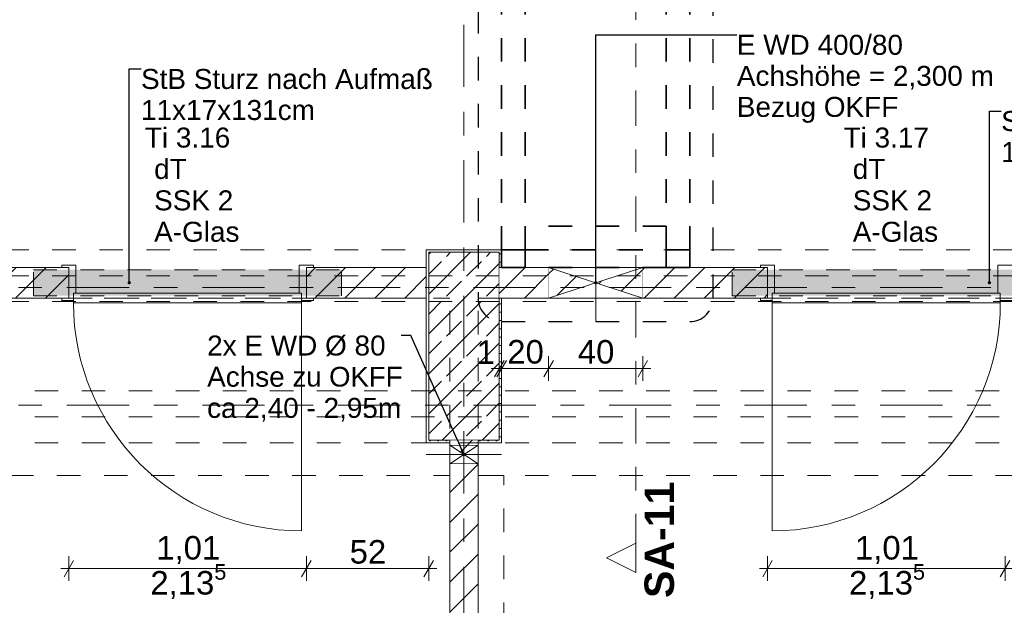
# Model space of a CAD drawing. Header units: metres. Extents: x -4 to 99, y -11 to 17.
# Tile 179 of 256: x 16.64 to 20.83, y 4.5 to 6.99. Entities that reach past the tile are written whole.
import ezdxf

# ---------------------------------------------------------------- set-up
doc = ezdxf.new("R2010")
doc.units = ezdxf.units.M
doc.header["$MEASUREMENT"] = 0
for name, pattern in [('Achse', [0.2, 0.1, -0.05, 0, -0.05]), ('Punktlinie eng', [0.0375, 0.0125, -0.025]), ('Schnittlinie', [0.3, 0.15, -0.075, 0, -0.075]), ('Strichlinie doppelt', [0.546806, 0.264583, -0.105833, 0.070556, -0.105833]), ('Strichlinie eng', [0.115, 0.075, -0.04]), ('Untersicht', [0.1, 0.075, -0.025]), ('Wipeout_Contour', [1, 0, -1])]:
    doc.linetypes.add(name, pattern=pattern)
for name, color, linetype in [('152 - Bemaßung_ Beschriftung.Ausbau', 7, 'Continuous'), ('203 - Marker.Schnitt - Ausbaudetail SA', 7, 'Continuous'), ('208 - Marker.Detail', 7, 'Continuous'), ('451 - Universal.Achsen Raster', 7, 'Continuous'), ('605 - Struktur.Wand Innen', 7, 'Continuous'), ('607 - Struktur.Stütze', 7, 'Continuous'), ('608 - Struktur.Träger', 7, 'Continuous'), ('650 - Abdeckung.Fußboden Aufbau', 7, 'Continuous'), ('Abbruch_605 - Struktur.Wand Innen', 7, 'Continuous'), ('Neubau_152 - Bemaßung_ Beschriftung.Ausbau', 7, 'Continuous'), ('Neubau_605 - Struktur.Wand Innen', 7, 'Continuous'), ('Neubau_615 - Struktur.Sturz', 7, 'Continuous'), ('Neubau_653 - Abdeckung.TB Verkofferung', 7, 'Continuous')]:
    doc.layers.add(name, color=color, linetype=linetype)
doc.styles.add('ERSTELLTER_STIL_1', font='txt')
doc.styles.add('ERSTELLTER_STIL_2', font='txt')
doc.linetypes.add('Abbruch 1', pattern='A,0,[1,2022.0244.A_L5A-PL02.04_iD_Grundriss 2.OG1.Shx,S=0.001984,R=0,X=0,Y=0],-0.25,0', length=0.25)
doc.dimstyles.new('ERSTELLTER_STIL__2', dxfattribs={"dimtxt": 0.1, "dimasz": 0.0532, "dimexe": 0.18, "dimexo": 0.0625, "dimgap": 0, "dimtad": 1, "dimtih": 1, "dimtoh": 1, "dimzin": 0, "dimdsep": 46, "dimtxsty": 'ERSTELLTER_STIL_2', "dimblk": 'ARROWHEAD_2', "dimblk1": 'ARROWHEAD_2', "dimblk2": 'ARROWHEAD_2', "dimcen": 0.09, "dimse1": 1, "dimse2": 1, "dimclrd": 7, "dimclre": 7, "dimclrt": 7, "dimazin": 0, "dimtfac": 1, "dimtdec": 4, "dimtmove": 0, "dimatfit": 3, "dimfxl": 1, "dimtolj": 1, "dimtzin": 0, "dimarcsym": 0})
doc.dimstyles.new('ERSTELLTER_STIL__7', dxfattribs={"dimtxt": 0.18, "dimasz": 0.02736, "dimexe": 0.18, "dimexo": 0.0625, "dimgap": 0, "dimtad": 0, "dimtih": 1, "dimtoh": 1, "dimdec": 4, "dimzin": 0, "dimdsep": 46, "dimcen": 0.09, "dimadec": 0, "dimazin": 0, "dimtfac": 1, "dimtdec": 4, "dimtmove": 0, "dimatfit": 3, "dimldrblk": 'ARROWHEAD_11', "dimfxl": 1, "dimtolj": 1, "dimtzin": 0, "dimarcsym": 0})
pattern_1 = [(45, (0, 0), (-0.01767767, 0.01767767), [0, -0.025])]
pattern_2 = [(45, (0, 0), (-0.0636396, 0.0636396), [])]

# ---------------------------------------------------------------- blocks, each defined once
blk = doc.blocks.new('*D185')
at = {"layer": '152 - Bemaßung_ Beschriftung.Ausbau', "color": 7, "linetype": 'Continuous', "lineweight": 5}
for p, q in [((18.6598, 5.47), (18.7002, 5.54)), ((18.7102, 5.54), (18.6698, 5.47)), ((18.68, 5.4525), (18.68, 5.5575)), ((18.69, 5.4525), (18.69, 5.5575)), ((18.6458, 5.505), (18.68, 5.505)), ((18.68, 5.505), (18.69, 5.505))]:
    blk.add_line(p, q, dxfattribs=at)
at = {"layer": '152 - Bemaßung_ Beschriftung.Ausbau', "color": 7, "lineweight": 5, "insert": (18.5839, 5.525), "char_height": 0.1, "attachment_point": 7, "style": 'ERSTELLTER_STIL_2'}
blk.add_mtext('\\A1;{\\pql;\\fArial|b0|i0|c0|p38;1}', dxfattribs=at)
blk = doc.blocks.new('ARROWHEAD_2')
at = {"color": 0, "linetype": 'Continuous', "lineweight": 0}
for p, q in [((0, 0), (-1, 0)), ((-0.378, -0.655), (0.378, 0.655))]:
    blk.add_line(p, q, dxfattribs=at)
blk = doc.blocks.new('*D186')
at = {"layer": '152 - Bemaßung_ Beschriftung.Ausbau', "color": 7, "linetype": 'Continuous', "lineweight": 5}
for p, q in [((18.6598, 5.47), (18.7002, 5.54)), ((18.7102, 5.54), (18.6698, 5.47)), ((18.69, 5.4525), (18.69, 5.5575)), ((18.9102, 5.54), (18.8698, 5.47)), ((18.89, 5.4525), (18.89, 5.5575)), ((18.69, 5.505), (18.89, 5.505))]:
    blk.add_line(p, q, dxfattribs=at)
at = {"layer": '152 - Bemaßung_ Beschriftung.Ausbau', "color": 7, "lineweight": 5, "insert": (18.7141, 5.525), "char_height": 0.1, "attachment_point": 7, "style": 'ERSTELLTER_STIL_2'}
blk.add_mtext('\\A1;{\\pql;\\fArial|b0|i0|c0|p38;20}', dxfattribs=at)
blk = doc.blocks.new('*D187')
at = {"layer": '152 - Bemaßung_ Beschriftung.Ausbau', "color": 7, "linetype": 'Continuous', "lineweight": 5}
for p, q in [((18.9102, 5.54), (18.8698, 5.47)), ((18.89, 5.4525), (18.89, 5.5575)), ((19.2698, 5.47), (19.3102, 5.54)), ((19.29, 5.4525), (19.29, 5.5575)), ((18.89, 5.505), (19.29, 5.505)), ((19.29, 5.505), (19.3242, 5.505))]:
    blk.add_line(p, q, dxfattribs=at)
at = {"layer": '152 - Bemaßung_ Beschriftung.Ausbau', "color": 7, "lineweight": 5, "insert": (19.0141, 5.525), "char_height": 0.1, "attachment_point": 7, "style": 'ERSTELLTER_STIL_2'}
blk.add_mtext('\\A1;{\\pql;\\fArial|b0|i0|c0|p38;40}', dxfattribs=at)
blk = doc.blocks.new('ARROWHEAD_11')
at = {"color": 0, "linetype": 'Continuous', "lineweight": 0}
blk.add_line((0, 0), (-1, 0), dxfattribs=at)
at = {"color": 0, "linetype": 'Continuous', "lineweight": 0, "const_width": 0.25, "flags": 128}
blk.add_lwpolyline([(-0.125, 0, 1), (0.125, 0, 1)], format="xyb", close=True, dxfattribs=at)
blk = doc.blocks.new('*D535')
at = {"layer": '152 - Bemaßung_ Beschriftung.Ausbau', "color": 7, "linetype": 'Continuous', "lineweight": 5}
for p, q in [((16.8702, 4.6896), (16.8298, 4.6196)), ((16.85, 4.6021), (16.85, 4.7071)), ((17.8802, 4.6896), (17.8398, 4.6196)), ((17.86, 4.6021), (17.86, 4.7071)), ((16.8158, 4.6546), (16.85, 4.6546)), ((16.85, 4.6546), (17.86, 4.6546))]:
    blk.add_line(p, q, dxfattribs=at)
at = {"layer": '152 - Bemaßung_ Beschriftung.Ausbau', "color": 7, "lineweight": 5, "char_height": 0.1, "attachment_point": 7, "style": 'ERSTELLTER_STIL_2'}
for s, insert in [('\\A1;{\\pql;\\fArial|b0|i0|c0|p38;2,13\\fArial|b0|i0|c0|p38;\\A1{\\H.66x;\\S5^  ;}}', (17.1969, 4.5152)), ('\\A1;{\\pql;\\fArial|b0|i0|c0|p38;1,01}', (17.222, 4.6746))]:
    blk.add_mtext(s, dxfattribs=dict(at, insert=insert))
blk = doc.blocks.new('*D536')
at = {"layer": '152 - Bemaßung_ Beschriftung.Ausbau', "color": 7, "linetype": 'Continuous', "lineweight": 5}
for p, q in [((17.8802, 4.6896), (17.8398, 4.6196)), ((17.86, 4.6021), (17.86, 4.7071)), ((18.3598, 4.6196), (18.4002, 4.6896)), ((18.38, 4.6021), (18.38, 4.7071)), ((17.86, 4.6546), (18.38, 4.6546)), ((18.38, 4.6546), (18.4142, 4.6546))]:
    blk.add_line(p, q, dxfattribs=at)
at = {"layer": '152 - Bemaßung_ Beschriftung.Ausbau', "color": 7, "lineweight": 5, "insert": (18.0441, 4.6746), "char_height": 0.1, "attachment_point": 7, "style": 'ERSTELLTER_STIL_2'}
blk.add_mtext('\\A1;{\\pql;\\fArial|b0|i0|c0|p38;52}', dxfattribs=at)
blk = doc.blocks.new('*D537')
at = {"layer": '152 - Bemaßung_ Beschriftung.Ausbau', "color": 7, "linetype": 'Continuous', "lineweight": 5}
for p, q in [((19.8402, 4.6896), (19.7998, 4.6196)), ((19.82, 4.6021), (19.82, 4.7071)), ((20.8502, 4.6896), (20.8098, 4.6196)), ((20.83, 4.6021), (20.83, 4.7071)), ((19.7858, 4.6546), (19.82, 4.6546)), ((19.82, 4.6546), (20.83, 4.6546))]:
    blk.add_line(p, q, dxfattribs=at)
at = {"layer": '152 - Bemaßung_ Beschriftung.Ausbau', "color": 7, "lineweight": 5, "char_height": 0.1, "attachment_point": 7, "style": 'ERSTELLTER_STIL_2'}
for s, insert in [('\\A1;{\\pql;\\fArial|b0|i0|c0|p38;2,13\\fArial|b0|i0|c0|p38;\\A1{\\H.66x;\\S5^  ;}}', (20.1669, 4.5152)), ('\\A1;{\\pql;\\fArial|b0|i0|c0|p38;1,01}', (20.192, 4.6746))]:
    blk.add_mtext(s, dxfattribs=dict(at, insert=insert))
blk = doc.blocks.new('*D538')
at = {"layer": '152 - Bemaßung_ Beschriftung.Ausbau', "color": 7, "linetype": 'Continuous', "lineweight": 5}
for p, q in [((20.8502, 4.6896), (20.8098, 4.6196)), ((20.83, 4.6021), (20.83, 4.7071)), ((22.0398, 4.6196), (22.0802, 4.6896)), ((22.06, 4.6021), (22.06, 4.7071)), ((20.83, 4.6546), (22.06, 4.6546)), ((22.06, 4.6546), (22.0942, 4.6546))]:
    blk.add_line(p, q, dxfattribs=at)
at = {"layer": '152 - Bemaßung_ Beschriftung.Ausbau', "color": 7, "lineweight": 5, "insert": (21.312, 4.6746), "char_height": 0.1, "attachment_point": 7, "style": 'ERSTELLTER_STIL_2'}
blk.add_mtext('\\A1;{\\pql;\\fArial|b0|i0|c0|p38;1,23}', dxfattribs=at)

msp = doc.modelspace()

# ---------------------------------------------------------------- hatches: boundary and pattern name
at = {"layer": '607 - Struktur.Stütze', "linetype": 'Continuous', "lineweight": 0, "true_color": 0x000000}
h = msp.add_hatch(dxfattribs=at)
h.set_pattern_fill('Gips_0001', color=18, style=0, pattern_type=2)
h.set_pattern_definition(pattern_1)
h.paths.add_polyline_path([(18.37, 5.935), (18.37, 5.805), (18.37, 5.19), (18.47, 5.19), (18.47, 5.2), (18.38, 5.2), (18.38, 6), (18.68, 6), (18.68, 5.935), (18.69, 5.935), (18.69, 6.01), (18.37, 6.01)])
h = msp.add_hatch(dxfattribs=at)
h.set_pattern_fill('Beton__Stahlbeton_0001', color=18, style=0, pattern_type=2)
h.set_pattern_definition([(45, (0, 0), (-0.0848528, 0.0848528), []), (45, (-0.04243, 0.04243), (-0.0848528, 0.0848528), [0.09, -0.03])])
h.paths.add_polyline_path([(18.38, 5.2), (18.68, 5.2), (18.68, 6), (18.38, 6)])
h = msp.add_hatch(dxfattribs=at)
h.set_pattern_fill('Gips_0001', color=18, style=0, pattern_type=2)
h.set_pattern_definition(pattern_1)
h.paths.add_polyline_path([(18.59, 5.19), (18.69, 5.19), (18.69, 5.805), (18.68, 5.805), (18.68, 5.2), (18.59, 5.2)])
at = {"layer": 'Abbruch_605 - Struktur.Wand Innen', "linetype": 'Continuous', "lineweight": 0, "true_color": 0x000000}
h = msp.add_hatch(dxfattribs=at)
h.set_pattern_fill('MW_Ziegel_0001', color=18, style=0, pattern_type=2)
h.set_pattern_definition(pattern_2)
h.paths.add_polyline_path([(18.89, 5.935), (18.89, 5.805), (19.09, 5.87)])
h = msp.add_hatch(dxfattribs=at)
h.set_pattern_fill('MW_Ziegel_0001', color=18, style=0, pattern_type=2)
h.set_pattern_definition(pattern_2)
h.paths.add_polyline_path([(19.09, 5.87), (19.29, 5.805), (19.29, 5.935)])
h = msp.add_hatch(dxfattribs=at)
h.set_pattern_fill('MW_Ziegel_0001', color=18, style=0, pattern_type=2)
h.set_pattern_definition(pattern_2)
h.paths.add_polyline_path([(18.47, 5.18), (18.53, 5.14), (18.59, 5.18)])
h = msp.add_hatch(dxfattribs=at)
h.set_pattern_fill('MW_Ziegel_0001', color=18, style=0, pattern_type=2)
h.set_pattern_definition(pattern_2)
h.paths.add_polyline_path([(18.47, 5.1), (18.59, 5.1), (18.53, 5.14)])

# ---------------------------------------------------------------- linework, layer by layer
at = {"layer": '203 - Marker.Schnitt - Ausbaudetail SA', "color": 7, "linetype": 'Schnittlinie', "lineweight": 13}
msp.add_line((19.2609, 8.937), (19.2609, 4.763), dxfattribs=at)
at = {"layer": '208 - Marker.Detail', "color": 30, "linetype": 'Punktlinie eng', "lineweight": 25, "true_color": 0xff6e00}
for p, q in [((18.59, 8.23), (18.59, 5.805)), ((18.69, 5.705), (19.49, 5.705))]:
    msp.add_line(p, q, dxfattribs=at)
at = {"layer": '451 - Universal.Achsen Raster', "color": 160, "linetype": 'Strichlinie doppelt', "lineweight": 9, "true_color": 0x3232ff}
msp.add_line((64.935, 5.35), (-3.175, 5.35), dxfattribs=at)
at = {"layer": '605 - Struktur.Wand Innen', "color": 1, "linetype": 'Continuous', "lineweight": 13}
for p, q in [((16.88, 5.945), (16.88, 5.825)), ((17.83, 5.945), (17.83, 5.825)), ((19.85, 5.945), (19.85, 5.825)), ((20.8, 5.945), (20.8, 5.825)), ((20.86, 5.945), (20.8, 5.945)), ((20.8, 5.825), (20.81, 5.825)), ((20.81, 5.825), (20.81, 5.795)), ((20.81, 5.785), (20.81, 5.825)), ((20.81, 5.795), (20.86, 5.795))]:
    msp.add_line(p, q, dxfattribs=at)
at = {"layer": '607 - Struktur.Stütze', "color": 7, "linetype": 'Continuous', "lineweight": 5, "flags": 128}
for points in [[(18.69, 5.935), (18.69, 6.01), (18.37, 6.01), (18.37, 5.935)], [(18.37, 5.805), (18.37, 5.19), (18.47, 5.19)], [(18.59, 5.19), (18.69, 5.19), (18.69, 5.805)]]:
    msp.add_lwpolyline(points, dxfattribs=at)
at = {"layer": '607 - Struktur.Stütze', "color": 7, "linetype": 'Continuous', "lineweight": 13, "flags": 128}
msp.add_lwpolyline([(18.38, 5.2), (18.68, 5.2), (18.68, 6), (18.38, 6)], close=True, dxfattribs=at)
at = {"layer": '608 - Struktur.Träger', "color": 7, "linetype": 'Untersicht', "lineweight": 13}
for p, q in [((0.38, 6.01), (61.88, 6.01)), ((14.5051, 5.41), (61.88, 5.41))]:
    msp.add_line(p, q, dxfattribs=at)
at = {"layer": '608 - Struktur.Träger', "color": 7, "linetype": 'Achse', "lineweight": 9}
msp.add_line((14.5051, 5.3), (61.88, 5.3), dxfattribs=at)
at = {"layer": '650 - Abdeckung.Fußboden Aufbau', "color": 7, "linetype": 'Continuous', "lineweight": 13, "flags": 128}
for points in [[(17.86, 5.805), (17.86, 5.935), (18.37, 5.935), (18.37, 6.01), (18.69, 6.01), (18.69, 5.935), (19.82, 5.935), (19.82, 5.805)], [(13.74, 5.805), (13.74, 5.935), (16.85, 5.935), (16.85, 5.805)], [(14.995, 5.805), (14.995, 0.71), (15.09, 0.71), (15.09, 0.255), (18.37, 0.255), (18.37, 0.71), (18.47, 0.71), (18.47, 5.19), (18.37, 5.19), (18.37, 5.805), (17.86, 5.805)], [(16.85, 5.805), (15.09, 5.805)], [(18.69, 5.805), (18.69, 5.19), (18.59, 5.19), (18.59, 0.71)], [(19.82, 5.805), (18.69, 5.805)]]:
    msp.add_lwpolyline(points, dxfattribs=at)
at = {"layer": '650 - Abdeckung.Fußboden Aufbau', "color": 7, "linetype": 'Strichlinie eng', "lineweight": 13, "flags": 128}
for points in [[(16.85, 5.805), (17.86, 5.805)], [(19.82, 5.805), (20.83, 5.805)]]:
    msp.add_lwpolyline(points, dxfattribs=at)
at = {"layer": 'Abbruch_605 - Struktur.Wand Innen', "color": 160, "linetype": 'Abbruch 1', "lineweight": 5, "true_color": 0x3232ff}
for p, q in [((19.09, 6.035), (19.09, 5.705)), ((18.37, 5.14), (18.69, 5.14)), ((18.37, 5.14), (18.69, 5.14))]:
    msp.add_line(p, q, dxfattribs=at)
at = {"layer": 'Abbruch_605 - Struktur.Wand Innen', "color": 7, "linetype": 'Abbruch 1', "lineweight": 18}
for p, q in [((18.89, 5.935), (18.89, 5.805)), ((19.29, 5.805), (19.29, 5.935)), ((18.59, 5.18), (18.47, 5.18)), ((18.47, 5.1), (18.59, 5.1))]:
    msp.add_line(p, q, dxfattribs=at)
at = {"layer": 'Abbruch_605 - Struktur.Wand Innen', "color": 7, "linetype": 'Abbruch 1', "lineweight": 18, "flags": 128}
for points in [[(19.29, 5.935), (18.89, 5.935)], [(18.89, 5.805), (19.29, 5.805)], [(18.47, 5.18), (18.47, 5.1)], [(18.59, 5.1), (18.59, 5.18)]]:
    msp.add_lwpolyline(points, dxfattribs=at)
at = {"layer": 'Neubau_605 - Struktur.Wand Innen', "color": 1, "linetype": 'Continuous', "lineweight": 9}
for p, q in [((18.89, 5.935), (19.29, 5.805)), ((19.29, 5.935), (18.89, 5.805)), ((18.47, 5.1), (18.59, 5.18)), ((18.47, 5.18), (18.59, 5.1))]:
    msp.add_line(p, q, dxfattribs=at)
at = {"layer": 'Neubau_653 - Abdeckung.TB Verkofferung', "color": 1, "linetype": 'Untersicht', "lineweight": 9}
for p, q in [((11.4, 5.805), (18.47, 5.805)), ((18.47, 5.0505), (18.47, 5.805)), ((18.59, 5.805), (22.06, 5.805)), ((18.59, 5.0505), (18.59, 5.805)), ((11.4, 5.0505), (18.47, 5.0505)), ((18.59, 5.0505), (22.06, 5.0505)), ((18.7, 1.01), (18.7, 5.0505))]:
    msp.add_line(p, q, dxfattribs=at)
at = {"layer": 'Neubau_653 - Abdeckung.TB Verkofferung', "color": 1, "linetype": 'Untersicht', "lineweight": 35, "flags": 128}
for points in [[(18.69, 6.01), (18.69, 8.09)], [(18.79, 6.01), (18.79, 8.09)], [(19.39, 6.01), (19.39, 8.09)], [(19.49, 6.01), (19.49, 8.09)], [(19.39, 6.11), (18.79, 6.11)], [(18.79, 6.01), (18.79, 6.11)], [(19.39, 6.11), (19.39, 6.01)], [(18.69, 6.01), (18.79, 6.01)], [(18.69, 6.01), (18.79, 6.01)], [(18.79, 6.01), (19.39, 6.01)], [(19.39, 6.01), (19.49, 6.01)], [(19.39, 6.01), (19.49, 6.01)]]:
    msp.add_lwpolyline(points, dxfattribs=at)

# ---------------------------------------------------------------- texts
at = {"layer": '203 - Marker.Schnitt - Ausbaudetail SA', "color": 7, "lineweight": 13, "insert": (19.4242, 5.0246), "char_height": 0.125, "attachment_point": 9, "rotation": 90, "style": 'ERSTELLTER_STIL_1'}
msp.add_mtext('\\A1;{\\pqr;\\pt0;\\fArial|b1|i0|c0|p38;SA-11}', dxfattribs=at)
at = {"layer": '605 - Struktur.Wand Innen', "color": 1, "lineweight": 9, "char_height": 0.085, "style": 'ERSTELLTER_STIL_2'}
for s, insert, attachment_point in [('\\A1;{\\pqc;\\pt0;\\fArial|b0|i0|c0|p38;Ti 3.16}', (17.355, 6.4434), 8), ('\\A1;{\\pqc;\\pt0;\\fArial|b0|i0|c0|p38;Ti 3.17}', (20.325, 6.4434), 8), ('\\A1;{\\pqr;\\pt0;\\fArial|b0|i0|c0|p38;}', (17.1475, 6.4157), 3), ('\\A1;{\\pqr;\\pt0;\\fArial|b0|i0|c0|p38;}', (20.1175, 6.4157), 3), ('\\A1;{\\pql;\\pt0;\\fArial|b0|i0|c0|p38;dT}', (17.2128, 6.3963), 1), ('\\A1;{\\pql;\\pt0;\\fArial|b0|i0|c0|p38;dT}', (20.1828, 6.3963), 1), ('\\A1;{\\pqr;\\pt0;\\fArial|b0|i0|c0|p38;}', (17.1475, 6.2821), 3), ('\\A1;{\\pqr;\\pt0;\\fArial|b0|i0|c0|p38;}', (20.1175, 6.2821), 3), ('\\A1;{\\pql;\\pt0;\\fArial|b0|i0|c0|p38;SSK 2}', (17.2128, 6.2627), 1), ('\\A1;{\\pql;\\pt0;\\fArial|b0|i0|c0|p38;SSK 2}', (20.1828, 6.2627), 1), ('\\A1;{\\pqr;\\pt0;\\fArial|b0|i0|c0|p38;}', (17.1475, 6.1486), 3), ('\\A1;{\\pql;\\pt0;\\fArial|b0|i0|c0|p38;A-Glas}', (17.2128, 6.1291), 1), ('\\A1;{\\pqr;\\pt0;\\fArial|b0|i0|c0|p38;}', (20.1175, 6.1486), 3), ('\\A1;{\\pql;\\pt0;\\fArial|b0|i0|c0|p38;A-Glas}', (20.1828, 6.1291), 1)]:
    msp.add_mtext(s, dxfattribs=dict(at, insert=insert, attachment_point=attachment_point))
at = {"layer": 'Neubau_152 - Bemaßung_ Beschriftung.Ausbau', "color": 7, "linetype": 'Continuous', "lineweight": 9, "char_height": 0.085, "attachment_point": 1, "style": 'ERSTELLTER_STIL_2'}
for s, insert, line_spacing_factor in [('\\A1;{\\pql;\\fArial|b0|i0|c0|p38;E WD 400/80\\P\\pql;\\fArial|b0|i0|c0|p38;Achshöhe = \\fArial|b0|i0|c0|p38;2,300\\fArial|b0|i0|c0|p38; m\\P\\pql;\\fArial|b0|i0|c0|p38;Bezug OKFF}', (19.69, 6.924), 0.931125), ('\\A1;{\\pql;\\fArial|b0|i0|c0|p38;StB Sturz\\fArial|b0|i0|c0|p38; nach Aufmaß\\P\\pql;\\fArial|b0|i0|c0|p38;11\\fArial|b0|i0|c0|p38;x\\fArial|b0|i0|c0|p38;17\\fArial|b0|i0|c0|p38;x\\fArial|b0|i0|c0|p38;131\\fArial|b0|i0|c0|p38;cm}', (17.1571, 6.7788), 0.931204), ('\\A1;{\\pql;\\fArial|b0|i0|c0|p38;StB Sturz\\fArial|b0|i0|c0|p38; nach Aufmaß\\P\\pql;\\fArial|b0|i0|c0|p38;11\\fArial|b0|i0|c0|p38;x\\fArial|b0|i0|c0|p38;17\\fArial|b0|i0|c0|p38;x\\fArial|b0|i0|c0|p38;131\\fArial|b0|i0|c0|p38;cm}', (20.8136, 6.5999), 0.931204), ('\\A1;{\\pql;\\fArial|b0|i0|c0|p38;2x \\fArial|b0|i0|c0|p38;E WD Ø 80\\P\\pql;\\fArial|b0|i0|c0|p38;Achse \\fArial|b0|i0|c0|p38;\\H0.983357x;zu OKF\\fArial|b0|i0|c0|p38;\\H1.016925x;F\\P\\pql;\\fArial|b0|i0|c0|p38;ca\\fArial|b0|i0|c0|p38; 2,40 - 2,95m}', (17.4381, 5.6456), 0.93588)]:
    msp.add_mtext(s, dxfattribs=dict(at, insert=insert, line_spacing_factor=line_spacing_factor))

# ---------------------------------------------------------------- dimensions: what is measured, and where the dimension line sits
at = {"layer": '152 - Bemaßung_ Beschriftung.Ausbau', "color": 7, "linetype": 'Continuous', "lineweight": 5}
dim = msp.add_linear_dim(base=(22.06, 4.6546), p1=(20.83, 5.795), p2=(22.06, 5.805), dimstyle='ERSTELLTER_STIL__2', dxfattribs=at)
dim.commit()
dim.dimension.update_dxf_attribs({"geometry": '*D538', "text_midpoint": (21.4419, 4.7246), "dimtype": 160})

# ---------------------------------------------------------------- leaders
at = {"layer": 'Neubau_152 - Bemaßung_ Beschriftung.Ausbau', "color": 1, "linetype": 'Continuous', "lineweight": 13, "annotation_type": 0, "has_hookline": 1, "hookline_direction": 0, "text_width": 1.2306}
msp.add_leader([(20.7636, 5.87), (20.7636, 6.5999), (20.8136, 6.5999)], dimstyle='ERSTELLTER_STIL__7', dxfattribs=at)

# ---------------------------------------------------------------- next in the draw order: wipeouts: each hides what was drawn before it
at = {"color": 254, "linetype": 'Wipeout_Contour', "lineweight": 0, "ltscale": 58.882053}
msp.add_wipeout([(19.2609, 4.638), (19.2609, 4.763), (19.1359, 4.7005)], dxfattribs=at).dxf.layer = '203 - Marker.Schnitt - Ausbaudetail SA'
at = {"color": 254, "linetype": 'Wipeout_Contour', "lineweight": 0, "ltscale": 65.533665}
msp.add_wipeout([(13.74, 5.805), (16.85, 5.805), (16.85, 5.935), (13.74, 5.935)], dxfattribs=at).dxf.layer = '605 - Struktur.Wand Innen'
at = {"color": 254, "linetype": 'Wipeout_Contour', "lineweight": 0, "ltscale": 76.186738}
msp.add_wipeout([(17.86, 5.935), (17.86, 5.805), (18.37, 5.805), (18.37, 5.935)], dxfattribs=at).dxf.layer = '605 - Struktur.Wand Innen'
at = {"color": 254, "linetype": 'Wipeout_Contour', "lineweight": 0, "ltscale": 78.744067}
msp.add_wipeout([(18.68, 5.935), (18.68, 5.805), (18.89, 5.805), (18.89, 5.935)], dxfattribs=at).dxf.layer = '605 - Struktur.Wand Innen'
at = {"color": 254, "linetype": 'Wipeout_Contour', "lineweight": 0, "ltscale": 81.684624}
msp.add_wipeout([(19.29, 5.935), (19.29, 5.805), (19.82, 5.805), (19.82, 5.935)], dxfattribs=at).dxf.layer = '605 - Struktur.Wand Innen'
at = {"color": 254, "linetype": 'Wipeout_Contour', "lineweight": 0, "ltscale": 76.996529}
msp.add_wipeout([(18.59, 5.2), (18.47, 5.2), (18.47, 5.18), (18.59, 5.18)], dxfattribs=at).dxf.layer = '605 - Struktur.Wand Innen'
at = {"color": 254, "linetype": 'Wipeout_Contour', "lineweight": 0, "ltscale": 75.51504}
msp.add_wipeout([(18.59, 5.1), (18.47, 5.1), (18.47, 0.7), (18.59, 0.7)], dxfattribs=at).dxf.layer = '605 - Struktur.Wand Innen'

# ---------------------------------------------------------------- next in the draw order: hatches: boundary and pattern name
at = {"layer": '605 - Struktur.Wand Innen', "linetype": 'Continuous', "lineweight": 0, "true_color": 0x000000}
h = msp.add_hatch(dxfattribs=at)
h.set_pattern_fill('MW_Ziegel_0001', color=18, style=0, pattern_type=2)
h.set_pattern_definition(pattern_2)
h.paths.add_polyline_path([(13.74, 5.805), (16.85, 5.805), (16.85, 5.935), (13.74, 5.935)])
h = msp.add_hatch(dxfattribs=at)
h.set_pattern_fill('MW_Ziegel_0001', color=18, style=0, pattern_type=2)
h.set_pattern_definition(pattern_2)
h.paths.add_polyline_path([(17.86, 5.935), (17.86, 5.805), (18.37, 5.805), (18.37, 5.935)])
h = msp.add_hatch(dxfattribs=at)
h.set_pattern_fill('MW_Ziegel_0001', color=18, style=0, pattern_type=2)
h.set_pattern_definition(pattern_2)
h.paths.add_polyline_path([(18.68, 5.935), (18.68, 5.805), (18.89, 5.805), (18.89, 5.935)])
h = msp.add_hatch(dxfattribs=at)
h.set_pattern_fill('MW_Ziegel_0001', color=18, style=0, pattern_type=2)
h.set_pattern_definition(pattern_2)
h.paths.add_polyline_path([(19.29, 5.935), (19.29, 5.805), (19.82, 5.805), (19.82, 5.935)])
h = msp.add_hatch(dxfattribs=at)
h.set_pattern_fill('MW_Ziegel_0001', color=18, style=0, pattern_type=2)
h.set_pattern_definition(pattern_2)
h.paths.add_polyline_path([(18.59, 5.2), (18.47, 5.2), (18.47, 5.18), (18.59, 5.18)])
h = msp.add_hatch(dxfattribs=at)
h.set_pattern_fill('MW_Ziegel_0001', color=18, style=0, pattern_type=2)
h.set_pattern_definition(pattern_2)
h.paths.add_polyline_path([(18.59, 5.1), (18.47, 5.1), (18.47, 0.7), (18.59, 0.7)])
at = {"layer": 'Neubau_615 - Struktur.Sturz', "linetype": 'Continuous', "lineweight": 0, "true_color": 0x3f0000}
for points in [[(16.7, 5.925), (16.7, 5.815), (18.01, 5.815), (18.01, 5.925)], [(19.67, 5.925), (19.67, 5.815), (20.98, 5.815), (20.98, 5.925)]]:
    msp.add_hatch(color=18, dxfattribs=at).paths.add_polyline_path(points)

# ---------------------------------------------------------------- next in the draw order: linework, layer by layer
at = {"layer": '203 - Marker.Schnitt - Ausbaudetail SA', "color": 7, "linetype": 'Continuous', "lineweight": 13, "flags": 128}
msp.add_lwpolyline([(19.2609, 4.638), (19.2609, 4.763), (19.1359, 4.7005)], close=True, dxfattribs=at)
at = {"layer": '208 - Marker.Detail', "color": 30, "linetype": 'Punktlinie eng', "lineweight": 25, "true_color": 0xff6e00}
msp.add_line((19.59, 5.805), (19.59, 8.23), dxfattribs=at)
for centre, start, end in [((18.69, 5.805), 180, 270), ((19.49, 5.805), 270, 0)]:
    msp.add_arc(centre, 0.1, start, end, dxfattribs=at)
at = {"layer": '451 - Universal.Achsen Raster', "color": 160, "linetype": 'Strichlinie doppelt', "lineweight": 9, "true_color": 0x3232ff}
for p, q in [((18.53, -10.585), (18.53, 16.355)), ((64.935, 5.85), (-3.175, 5.85))]:
    msp.add_line(p, q, dxfattribs=at)
at = {"layer": '605 - Struktur.Wand Innen', "color": 1, "linetype": 'Continuous', "lineweight": 13}
for p, q in [((16.82, 5.935), (16.82, 5.945)), ((16.82, 5.945), (16.88, 5.945)), ((17.89, 5.945), (17.83, 5.945)), ((17.89, 5.935), (17.89, 5.945)), ((19.79, 5.935), (19.79, 5.945)), ((19.79, 5.945), (19.85, 5.945)), ((16.85, 5.935), (16.82, 5.935)), ((16.85, 5.805), (16.85, 5.935)), ((17.86, 5.805), (17.86, 5.935)), ((17.86, 5.935), (17.89, 5.935)), ((19.82, 5.935), (19.79, 5.935)), ((19.82, 5.805), (19.82, 5.935)), ((16.88, 5.825), (16.87, 5.825)), ((16.87, 5.825), (16.87, 5.795)), ((16.87, 5.785), (16.87, 5.825)), ((16.87, 5.825), (17.84, 5.825)), ((17.83, 5.825), (17.84, 5.825)), ((17.84, 5.825), (17.84, 5.795)), ((17.84, 5.825), (17.84, 5.785)), ((19.85, 5.825), (19.84, 5.825)), ((19.84, 5.825), (19.84, 5.795)), ((20.81, 5.825), (19.84, 5.825)), ((19.84, 5.825), (19.84, 5.785)), ((16.82, 5.795), (16.82, 5.805)), ((16.82, 5.805), (16.85, 5.805)), ((16.87, 5.795), (16.82, 5.795)), ((17.84, 5.785), (16.87, 5.785)), ((17.84, 5.795), (17.89, 5.795)), ((17.84, 5.785), (17.84, 4.815)), ((17.89, 5.805), (17.86, 5.805)), ((17.89, 5.795), (17.89, 5.805)), ((19.79, 5.795), (19.79, 5.805)), ((19.79, 5.805), (19.82, 5.805)), ((19.84, 5.795), (19.79, 5.795)), ((19.84, 5.785), (20.81, 5.785)), ((19.84, 5.785), (19.84, 4.815))]:
    msp.add_line(p, q, dxfattribs=at)
at = {"layer": '605 - Struktur.Wand Innen', "color": 7, "linetype": 'Continuous', "lineweight": 18}
for p, q in [((16.85, 5.805), (16.85, 5.935)), ((16.85, 5.805), (16.85, 5.935)), ((16.85, 5.805), (16.85, 5.935)), ((17.86, 5.805), (17.86, 5.935)), ((17.86, 5.805), (17.86, 5.935)), ((17.86, 5.805), (17.86, 5.935)), ((19.82, 5.805), (19.82, 5.935)), ((19.82, 5.805), (19.82, 5.935)), ((19.82, 5.805), (19.82, 5.935))]:
    msp.add_line(p, q, dxfattribs=at)
at = {"layer": '605 - Struktur.Wand Innen', "color": 7, "linetype": 'Continuous', "lineweight": 18, "flags": 128}
for points in [[(16.85, 5.935), (13.74, 5.935)], [(18.37, 5.935), (17.86, 5.935)], [(18.37, 5.805), (18.37, 5.935)], [(18.89, 5.935), (18.68, 5.935)], [(19.82, 5.935), (19.29, 5.935)], [(13.74, 5.805), (16.85, 5.805)], [(17.86, 5.805), (18.37, 5.805)], [(18.68, 5.805), (18.89, 5.805)], [(19.29, 5.805), (19.82, 5.805)], [(18.47, 5.2), (18.47, 5.18)], [(18.59, 5.18), (18.59, 5.2)], [(18.47, 5.1), (18.47, 0.7)], [(18.59, 0.7), (18.59, 5.1)]]:
    msp.add_lwpolyline(points, dxfattribs=at)
at = {"layer": '605 - Struktur.Wand Innen', "color": 1, "linetype": 'Continuous', "lineweight": 9}
for centre, start, end in [((17.84, 5.785), 180, 270), ((19.84, 5.785), 270, 0)]:
    msp.add_arc(centre, 0.97, start, end, dxfattribs=at)
at = {"layer": '608 - Struktur.Träger', "color": 7, "linetype": 'Achse', "lineweight": 9}
msp.add_line((0.38, 5.9), (61.88, 5.9), dxfattribs=at)
at = {"layer": '608 - Struktur.Träger', "color": 7, "linetype": 'Untersicht', "lineweight": 13}
for p, q in [((0.38, 5.79), (61.88, 5.79)), ((14.5051, 5.19), (61.88, 5.19))]:
    msp.add_line(p, q, dxfattribs=at)
at = {"layer": 'Neubau_615 - Struktur.Sturz', "color": 1, "linetype": 'Punktlinie eng', "lineweight": 13}
for p, q in [((16.7, 5.925), (18.01, 5.925)), ((16.7, 5.815), (16.7, 5.925)), ((18.01, 5.815), (18.01, 5.925)), ((19.67, 5.925), (20.98, 5.925)), ((19.67, 5.815), (19.67, 5.925)), ((16.7, 5.815), (18.01, 5.815)), ((19.67, 5.815), (20.98, 5.815))]:
    msp.add_line(p, q, dxfattribs=at)
at = {"layer": 'Neubau_653 - Abdeckung.TB Verkofferung', "color": 1, "linetype": 'Untersicht', "lineweight": 9}
for p in [(18.59, 1.01), (18.7, 5.0505)]:
    msp.add_line(p, (18.59, 5.0505), dxfattribs=at)
at = {"layer": 'Neubau_653 - Abdeckung.TB Verkofferung', "color": 1, "linetype": 'Untersicht', "lineweight": 35, "flags": 128}
for points in [[(18.69, 6.01), (18.69, 5.935)], [(18.79, 6.01), (18.79, 5.935)], [(19.39, 6.01), (19.39, 5.935)], [(19.49, 6.01), (19.49, 5.935)], [(18.79, 5.935), (18.69, 5.935)], [(19.39, 5.935), (18.79, 5.935)], [(19.49, 5.935), (19.39, 5.935)]]:
    msp.add_lwpolyline(points, dxfattribs=at)

# ---------------------------------------------------------------- next in the draw order: dimensions: what is measured, and where the dimension line sits
at = {"layer": '152 - Bemaßung_ Beschriftung.Ausbau', "color": 7, "linetype": 'Continuous', "lineweight": 5}
for base, p1, p2, picture, middle in [((17.86, 4.6546), (16.85, 5.795), (17.86, 5.795), '*D535', (17.3519, 4.7246)), ((18.38, 4.6546), (17.86, 5.795), (18.38, 5.2), '*D536', (18.1203, 4.7246)), ((18.89, 5.505), (18.69, 5.19), (18.89, 5.805), '*D186', (18.7903, 5.575)), ((19.29, 5.505), (18.89, 5.805), (19.29, 5.805), '*D187', (19.0903, 5.575)), ((20.83, 4.6546), (19.82, 5.795), (20.83, 5.795), '*D537', (20.3219, 4.7246)), ((18.69, 5.505), (18.68, 5.2), (18.69, 5.19), '*D185', (18.622, 5.575))]:
    dim = msp.add_linear_dim(base=base, p1=p1, p2=p2, dimstyle='ERSTELLTER_STIL__2', dxfattribs=at)
    dim.commit()
    dim.dimension.update_dxf_attribs({"geometry": picture, "text_midpoint": middle, "dimtype": 160})

# ---------------------------------------------------------------- next in the draw order: leaders
at = {"layer": 'Neubau_152 - Bemaßung_ Beschriftung.Ausbau', "color": 1, "linetype": 'Continuous', "lineweight": 13, "annotation_type": 0, "has_hookline": 1}
for points, hookline_direction, text_width in [([(19.09, 5.87), (19.09, 6.924), (19.69, 6.924)], 0, 1.0839), ([(17.1071, 5.87), (17.1071, 6.7788), (17.1571, 6.7788)], 0, 1.2306), ([(18.53, 5.14), (18.3046, 5.6456), (18.2634, 5.6456)], 1, 0.8253)]:
    msp.add_leader(points, dimstyle='ERSTELLTER_STIL__7', dxfattribs=dict(at, hookline_direction=hookline_direction, text_width=text_width))

doc.saveas('drawing.dxf')
